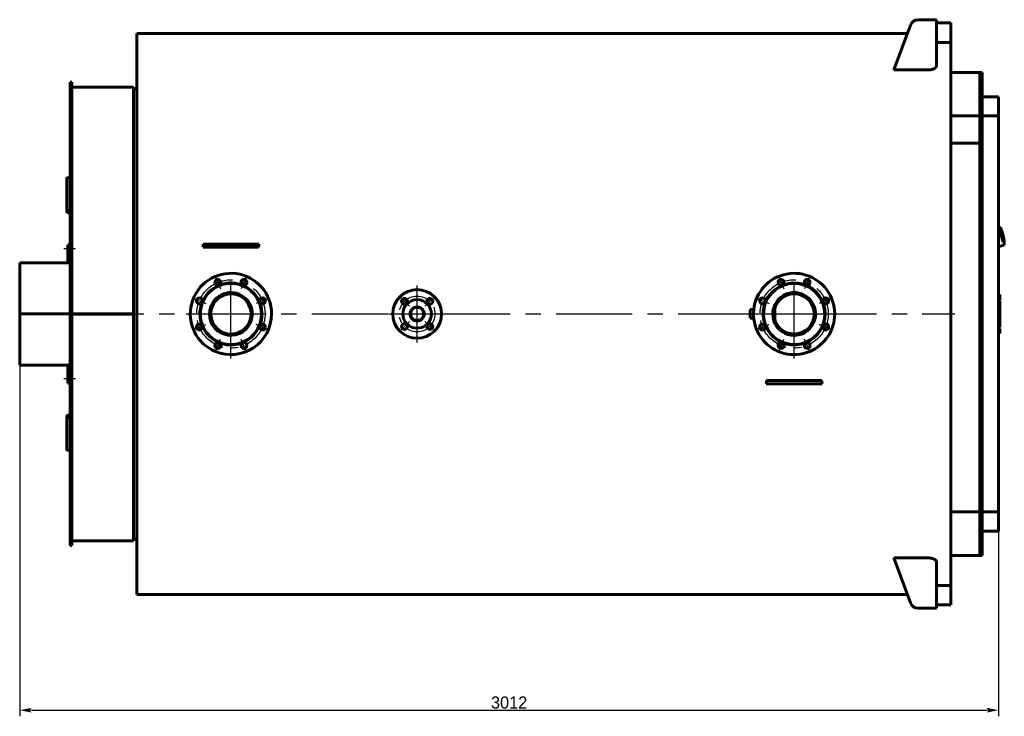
# Model space of a CAD drawing. Header units: millimetres. Extents: x 0 to 4672, y -177 to 841.
# Tile 6 of 6: x 4268 to 4672, y -165 to 121. Entities that reach past the tile are written whole.
import ezdxf

# ---------------------------------------------------------------- set-up
doc = ezdxf.new("R2010")
doc.units = ezdxf.units.MM
for name, pattern in [('CENTER_per1_scale0.228346', [11.6, 7.25, -1.45, 1.45, -1.45]), ('CENTER_per1_scale0.354331', [18, 11.25, -2.25, 2.25, -2.25]), ('CENTER_per36_scale0.986075', [50.092593, 31.30787, -6.261574, 6.261574, -6.261574]), ('CENTER_per3_scale0.984252', [50, 31.25, -6.25, 6.25, -6.25]), ('CENTER_per5_scale0.984252', [50, 31.25, -6.25, 6.25, -6.25]), ('CENTER_per7_scale0.485904', [24.683942, 15.427464, -3.085493, 3.085493, -3.085493]), ('CENTER_perd_scale0.499496', [25.374402, 15.859001, -3.1718, 3.1718, -3.1718])]:
    doc.linetypes.add(name, pattern=pattern)
doc.styles.add('TextStyle_1', font='T-FLEX Type A.TTF', dxfattribs={"height": 5})
doc.dimstyles.new('DIM_ST_3', dxfattribs={"dimtxt": 5, "dimasz": 5, "dimexe": 2.5, "dimexo": 0, "dimtad": 1, "dimlfac": 7.5, "dimrnd": 0.01, "dimdsep": 46, "dimtxsty": 'TextStyle_1', "dimblk": 'Arrow_3_C7_Status', "dimcen": 0.09, "dimclrd": 7, "dimclre": 7, "dimclrt": 7, "dimazin": 0, "dimtfac": 1, "dimtdec": 0, "dimtmove": 0, "dimatfit": 0, "dimldrblk": 'NONE', "dimfxl": 1, "dimtvp": 1, "dimtolj": 1, "dimarcsym": 0})

# ---------------------------------------------------------------- blocks, each defined once
blk = doc.blocks.new('Arrow_3_C7_Status')
at = {"color": 7, "linetype": 'Continuous', "lineweight": 0}
blk.add_line((-1, 0), (-0.8, 0), dxfattribs=at)
at = {"color": 7}
blk.add_solid([(-1, -0.2), (0, 0), (-0.8, 0), (-1, 0.2)], dxfattribs=at)
blk = doc.blocks.new('*D14')
at = {"color": 7, "lineweight": -2}
for p, q in [((-201.98, 0), (-201.98, -165)), ((199.62, -81.16), (199.62, -165)), ((-196.98, -162.5), (194.62, -162.5))]:
    blk.add_line(p, q, dxfattribs=at)
at = {"layer": 'Defpoints', "color": 0}
for p in [(-201.98, 0), (199.62, -81.16), (199.62, -162.5)]:
    blk.add_point(p, dxfattribs=at)
at = {"color": 7, "lineweight": -2, "xscale": 5, "yscale": 5, "zscale": 5}
for p, rotation in [((-201.98, -162.5), 180), ((199.62, -162.5), 360)]:
    blk.add_blockref('Arrow_3_C7_Status', p, dxfattribs=dict(at, rotation=rotation))
at = {"color": 7, "insert": (-1.18, -159.38), "char_height": 5, "attachment_point": 5, "style": 'TextStyle_1'}
blk.add_mtext('\\A1;3012{\\H0.5x;\\S^ ;}', dxfattribs=at)
blk = doc.blocks.new('_None')
blk = doc.blocks.new('Проекция_4')
at = {"color": 7, "linetype": 'Continuous', "lineweight": 60}
for p, q in [((156.6631, 100.0694), (163.4787, 118.49)), ((170.9507, 120.6667), (166.6049, 120.6667)), ((174.1507, 120.6667), (170.9507, 120.6667)), ((174.1507, 120.6667), (174.1507, 101.8151)), ((174.1507, 119.3333), (180.0174, 119.3333)), ((180.0174, 111.3333), (180.0174, 119.3333)), ((-153.9826, -115), (-153.9826, 115)), ((162.1874, 115), (-153.9826, 115)), ((174.1507, 111.3333), (180.0174, 111.3333)), ((180.0174, 111.3333), (180.0174, -111.3333)), ((170.9507, 100.0694), (156.6631, 100.0694)), ((191.8841, 99), (180.0174, 99)), ((191.8841, 91.4166), (191.8841, 99)), ((192.9507, 99), (191.8841, 99)), ((191.8841, 91.4166), (191.8841, 99)), ((192.9507, 91.4166), (192.9507, 99)), ((-181.3159, 64.8049), (-181.3159, 95)), ((-180.6493, 95), (-181.3159, 95)), ((-180.6493, 64.8049), (-180.6493, 95)), ((-155.3159, 93), (-180.6493, 93)), ((-155.3159, 93), (-155.3159, 0.0812)), ((-153.9826, 92.3333), (-155.3159, 92.3333)), ((191.8841, 81.1781), (191.8841, 91.4166)), ((191.8841, 81.1781), (191.8841, 91.4166)), ((192.9507, 89.0125), (192.9507, 91.4166)), ((192.9507, 81.1781), (192.9507, 89.0125)), ((192.9507, 89.0125), (199.6174, 89.0125)), ((199.6174, 89.0125), (199.6174, 81.1781)), ((191.8841, 81.1781), (180.0174, 81.1781)), ((192.9507, 81.1781), (191.8841, 81.1781)), ((191.8841, 81.1781), (191.8841, -81.1781)), ((191.8841, 70.0036), (191.8841, 81.1781)), ((192.9507, 81.1781), (192.9507, -81.1781)), ((199.6174, 81.1781), (192.9507, 81.1781)), ((199.6174, 81.1781), (199.6174, -81.1649)), ((180.0174, 70.0036), (191.8841, 70.0036)), ((180.0174, 70.0036), (191.8841, 70.0036)), ((191.8841, -81.1781), (191.8841, 70.0036)), ((-181.3159, 64.8049), (-181.3159, 62.686)), ((-180.6493, 64.8049), (-180.6493, 62.686)), ((-181.3159, 56.0193), (-181.3159, 62.686)), ((-181.3159, 62.686), (-180.6493, 62.686)), ((-180.6493, 56.0193), (-180.6493, 62.686)), ((-182.6493, 55.6595), (-182.6493, 42.9492)), ((-181.3159, 55.8576), (-181.9826, 55.8576)), ((-181.3159, 40.3024), (-181.3159, 56.0193)), ((-180.6493, 40.3024), (-180.6493, 56.0193)), ((-182.6493, 41.9675), (-182.6493, 42.9492)), ((-181.9826, 42.49), (-181.3159, 42.49)), ((-181.9826, 41.5188), (-181.3159, 41.5188)), ((-181.3159, 37.6596), (-181.3159, 40.3024)), ((-181.3159, -37.6596), (-181.3159, 37.6596)), ((-180.6493, 40.3024), (-180.6493, 37.6596)), ((-180.6493, -37.6596), (-180.6493, 37.6596)), ((199.7144, 35.623), (199.6174, 35.6005)), ((199.7566, 35.4891), (199.7039, 35.5453)), ((199.9056, 35.4906), (199.8009, 35.6047)), ((199.8662, 35.4826), (199.8852, 35.4898)), ((199.943, 35.4692), (199.9242, 35.4621)), ((199.9466, 35.4694), (199.943, 35.4692)), ((-182.2493, 28.3333), (-181.5826, 28.3333)), ((-182.2493, 27), (-182.2493, 28.3333)), ((-182.2493, 28.3333), (-181.5826, 28.3333)), ((-182.2493, 27), (-182.2493, 28.3333)), ((-181.5826, 28.3333), (-181.5826, 27)), ((-181.5826, 28.3333), (-181.5826, 27)), ((-124.4713, 28.6667), (-126.7522, 28.6667)), ((-106.1606, 28.6667), (-124.4713, 28.6667)), ((-103.8797, 28.6667), (-106.1606, 28.6667)), ((201.5729, 28.2911), (201.529, 28.1425)), ((201.5292, 28.1442), (201.5723, 28.2901)), ((201.5539, 28.2839), (201.5729, 28.2911)), ((201.5765, 28.327), (201.5967, 28.3278)), ((201.5967, 28.3278), (201.6033, 28.3303)), ((-182.2493, 27), (-182.2493, 21)), ((-182.2493, 27), (-182.2493, 21)), ((-181.3159, 27.3333), (-181.5826, 27.3333)), ((-181.5826, 21), (-181.5826, 27)), ((-181.5826, 21), (-181.5826, 27)), ((-181.5826, 26), (-181.3159, 26)), ((-124.4713, 27.3333), (-126.6858, 27.3333)), ((-106.1606, 27.3333), (-124.4713, 27.3333)), ((-103.946, 27.3333), (-106.1606, 27.3333)), ((199.6174, 27.6617), (201.4625, 28.0899)), ((201.4378, 28.2294), (201.4151, 28.1558)), ((-181.3159, 21), (-201.9826, 21)), ((-201.9826, 21), (-201.9826, 0.0018)), ((200.1774, 8.026), (199.6174, 8.026)), ((200.1774, 5.5316), (199.6174, 5.5316)), ((200.1774, 5.53), (199.6174, 5.53)), ((200.1774, 5.5024), (199.6174, 5.5024)), ((200.1774, 5.1893), (199.6174, 5.1893)), ((200.1774, 6.3457), (200.1774, 8.026)), ((200.1774, 5.5316), (200.1774, 6.3457)), ((200.1774, 5.53), (200.1774, 5.5302)), ((200.1774, 5.5024), (200.1774, 5.53)), ((200.1774, 3.9266), (200.1774, 5.1893)), ((-201.9826, -0.0018), (-201.9826, 0.0018)), ((-201.9826, 0.0018), (-201.9826, 0.0018)), ((-201.9826, 0.0018), (-181.3159, 0.0018)), ((-201.9826, 0.0018), (-181.3159, 0.0018)), ((-155.3159, 0.0812), (-180.6493, 0.0812)), ((-155.3159, 0.0806), (-180.6493, 0.0806)), ((-155.3159, 0.0806), (-155.3159, 0.0812)), ((97.7707, 1.7933), (97.7707, -1.7933)), ((99.1808, 1.7933), (97.7707, 1.7933)), ((107.7707, 1.7933), (107.7014, 1.7933)), ((107.7707, 1.7933), (107.7707, -1.7933)), ((200.1774, 3.9266), (199.6174, 3.9266)), ((200.1774, 3.666), (199.6174, 3.666)), ((200.1774, 3.5619), (199.6174, 3.5619)), ((200.1774, 2.44), (199.6174, 2.44)), ((200.1774, 3.666), (200.1774, 3.9266)), ((200.1774, 3.5633), (200.1774, 3.6647)), ((200.1774, 3.507), (200.1774, 3.5619)), ((200.1774, 2.76), (200.1774, 3.507)), ((200.1774, 2.6758), (200.1774, 2.76)), ((200.1774, 2.4426), (200.1774, 2.6758)), ((200.1774, 2.3866), (200.1774, 2.44)), ((200.1774, 1.6355), (200.1774, 2.3866)), ((200.1774, 1.5531), (200.1774, 1.6355)), ((200.1774, 1.3082), (200.1774, 1.5531)), ((200.1774, 1.1991), (200.1774, 1.3066)), ((200.1774, 0.1657), (200.1774, 1.1991)), ((200.1774, -0.416), (200.1774, 0.1657)), ((-201.9826, -0.0018), (-201.9826, -0.0018)), ((-201.9826, -0.0018), (-181.3159, -0.0018)), ((-201.9826, -0.0018), (-201.9826, -21)), ((-201.9826, -0.0018), (-181.3159, -0.0018)), ((-155.3159, -0.0806), (-180.6493, -0.0806)), ((-155.3159, -0.0812), (-180.6493, -0.0812)), ((-155.3159, -0.0812), (-155.3159, -0.0806)), ((-155.3159, -0.0812), (-155.3159, -93)), ((97.7707, -1.7933), (99.1808, -1.7933)), ((107.7014, -1.7933), (107.7707, -1.7933)), ((200.1774, -0.4176), (199.6174, -0.4176)), ((200.1774, -3.3597), (199.6174, -3.3597)), ((200.1774, -3.8274), (199.6174, -3.8274)), ((200.1774, -1.6816), (200.1774, -0.4179)), ((200.1774, -1.6803), (200.1774, -1.6754)), ((200.1774, -3.3597), (200.1774, -1.6816)), ((200.1774, -3.8274), (200.1774, -3.3597)), ((200.1774, -5.5757), (200.1774, -3.8274)), ((200.1774, -5.5757), (199.6174, -5.5757)), ((200.1774, -5.5757), (199.6174, -5.5757)), ((200.1774, -5.9895), (199.6174, -5.9895)), ((200.1774, -7.3063), (199.6174, -7.3063)), ((200.1774, -7.974), (199.6174, -7.974)), ((200.1774, -5.5757), (200.1774, -5.5757)), ((200.1774, -7.3063), (200.1774, -5.9895)), ((200.1774, -7.974), (200.1774, -7.3063)), ((-201.9826, -21), (-181.3159, -21)), ((-182.2493, -21), (-182.2493, -27)), ((-182.2493, -21), (-182.2493, -27)), ((-181.5826, -27), (-181.5826, -21)), ((-181.5826, -27), (-181.5826, -21)), ((-182.2493, -28.3333), (-182.2493, -27)), ((-182.2493, -28.3333), (-182.2493, -27)), ((-181.3159, -26), (-181.5826, -26)), ((-181.5826, -27), (-181.5826, -28.3333)), ((-181.5826, -27), (-181.5826, -28.3333)), ((-181.5826, -27.3333), (-181.3159, -27.3333)), ((106.5954, -27.3333), (104.3808, -27.3333)), ((124.9061, -27.3333), (106.5954, -27.3333)), ((127.1206, -27.3333), (124.9061, -27.3333)), ((-181.5826, -28.3333), (-182.2493, -28.3333)), ((-181.5826, -28.3333), (-182.2493, -28.3333)), ((106.5954, -28.6667), (104.3145, -28.6667)), ((124.9061, -28.6667), (106.5954, -28.6667)), ((127.187, -28.6667), (124.9061, -28.6667)), ((-181.3159, -40.3024), (-181.3159, -37.6596)), ((-181.3159, -56.0193), (-181.3159, -40.3024)), ((-180.6493, -37.6596), (-180.6493, -40.3024)), ((-180.6493, -56.0193), (-180.6493, -40.3024)), ((-182.6493, -41.9675), (-182.6493, -42.9492)), ((-182.6493, -42.9492), (-182.6493, -55.6595)), ((-181.3159, -41.5188), (-181.9826, -41.5188)), ((-181.3159, -42.49), (-181.9826, -42.49)), ((-181.9826, -55.8576), (-181.3159, -55.8576)), ((-181.3159, -62.686), (-181.3159, -56.0193)), ((-180.6493, -62.686), (-180.6493, -56.0193)), ((-181.3159, -64.8049), (-181.3159, -62.686)), ((-181.3159, -62.686), (-180.6493, -62.686)), ((-180.6493, -64.8049), (-180.6493, -62.686)), ((-181.3159, -95), (-181.3159, -64.8049)), ((-180.6493, -95), (-180.6493, -64.8049)), ((191.8841, -81.1781), (180.0174, -81.1781)), ((191.8841, -81.1781), (191.8841, -91.4166)), ((192.9507, -81.1781), (191.8841, -81.1781)), ((191.8841, -81.1781), (191.8841, -91.4166)), ((199.6174, -81.1649), (192.9507, -81.1649)), ((192.9507, -81.1781), (192.9507, -91.4166)), ((192.9507, -81.1781), (192.9507, -89.0116)), ((199.6174, -89.0116), (199.6174, -81.1649)), ((-155.3159, -92.3333), (-153.9826, -92.3333)), ((191.8841, -91.4166), (191.8841, -99)), ((191.8841, -91.4166), (191.8841, -99)), ((192.9507, -89.0116), (199.6174, -89.0116)), ((192.9507, -91.4166), (192.9507, -99)), ((-181.3159, -95), (-180.6493, -95)), ((-180.6493, -93), (-155.3159, -93)), ((156.6631, -100.0694), (170.9507, -100.0694)), ((163.4787, -118.49), (156.6631, -100.0694)), ((180.0174, -99), (191.8841, -99)), ((191.8841, -99), (192.9507, -99)), ((174.1507, -101.8151), (174.1507, -120.6667)), ((174.1507, -111.3333), (180.0174, -111.3333)), ((180.0174, -119.3333), (180.0174, -111.3333)), ((-153.9826, -115), (162.1874, -115)), ((170.9507, -120.6667), (166.6049, -120.6667)), ((170.9507, -120.6667), (174.1507, -120.6667)), ((174.1507, -119.3333), (180.0174, -119.3333))]:
    blk.add_line(p, q, dxfattribs=at)
at = {"color": 7, "linetype": 'CENTER_per1_scale0.228346', "lineweight": 25}
for p, q in [((-179.0359, 26.6667), (-183.9159, 26.6667)), ((-179.0359, -26.6667), (-183.9159, -26.6667))]:
    blk.add_line(p, q, dxfattribs=at)
at = {"color": 7, "linetype": 'CENTER_per5_scale0.984252', "lineweight": 25}
for p, q in [((-115.3159, -18.3333), (-115.3159, 18.3333)), ((115.7507, -18.3333), (115.7507, 18.3333)), ((-133.6493, 0), (-96.9826, 0)), ((97.4174, 0), (134.0841, 0))]:
    blk.add_line(p, q, dxfattribs=at)
at = {"color": 7, "linetype": 'CENTER_per1_scale0.354331', "lineweight": 25}
for p, q in [((-121.7705, 15.5828), (-119.5765, 10.2859)), ((-108.8613, 15.5828), (-111.0554, 10.2859)), ((109.2961, 15.5828), (111.4902, 10.2859)), ((122.2053, 15.5828), (120.0113, 10.2859)), ((-130.8987, 6.4546), (-125.6018, 4.2605)), ((-99.7332, 6.4546), (-105.0301, 4.2605)), ((-46.1284, 7.2125), (-42.0743, 3.1584)), ((-31.7034, 7.2125), (-35.7575, 3.1584)), ((100.168, 6.4546), (105.4649, 4.2605)), ((131.3335, 6.4546), (126.0366, 4.2605)), ((-46.1284, -7.2125), (-42.0743, -3.1584)), ((-31.7034, -7.2125), (-35.7575, -3.1584)), ((-130.8987, -6.4546), (-125.6018, -4.2605)), ((-99.7332, -6.4546), (-105.0301, -4.2605)), ((100.168, -6.4546), (105.4649, -4.2605)), ((131.3335, -6.4546), (126.0366, -4.2605)), ((-121.7705, -15.5828), (-119.5765, -10.2859)), ((-108.8613, -15.5828), (-111.0554, -10.2859)), ((109.2961, -15.5828), (111.4902, -10.2859)), ((122.2053, -15.5828), (120.0113, -10.2859))]:
    blk.add_line(p, q, dxfattribs=at)
at = {"color": 7, "linetype": 'CENTER_per3_scale0.984252', "lineweight": 25}
for p, q in [((-38.9159, -11.6667), (-38.9159, 11.6667)), ((-50.5826, 0), (-27.2493, 0))]:
    blk.add_line(p, q, dxfattribs=at)
at = {"color": 7, "linetype": 'CENTER_per36_scale0.986075', "lineweight": 25}
blk.add_line((-182.3159, 0), (181.6841, 0), dxfattribs=at)
at = {"color": 7, "lineweight": 60, "flags": 128}
for points in [[(174.1507, 101.8151), (174.1473, 101.7371), (174.137, 101.659), (174.1198, 101.5809), (174.0958, 101.503), (174.0641, 101.4233), (174.0251, 101.344), (173.979, 101.2653), (173.9258, 101.1875), (173.8673, 101.1128), (173.8021, 101.0391), (173.7303, 100.9666), (173.6519, 100.8955), (173.5642, 100.8238), (173.4694, 100.7539), (173.3679, 100.6861), (173.2599, 100.6206), (173.1567, 100.5637), (173.0482, 100.509), (172.9347, 100.4566), (172.8163, 100.4069), (172.6884, 100.3581), (172.5553, 100.3125), (172.4177, 100.2702), (172.2759, 100.2315), (172.1542, 100.2021), (172.0299, 100.1754), (171.9032, 100.1514), (171.7745, 100.1304), (171.639, 100.1118), (171.5016, 100.0965), (171.3629, 100.0845), (171.2232, 100.076), (171.0871, 100.0711), (170.9507, 100.0694)], [(-181.9826, 55.8576), (-182.0479, 55.8567), (-182.1127, 55.8539), (-182.1761, 55.8492), (-182.2377, 55.8428), (-182.2969, 55.8346), (-182.353, 55.8247), (-182.4055, 55.8133), (-182.454, 55.8004), (-182.4979, 55.786), (-182.5369, 55.7705), (-182.5705, 55.7538), (-182.5985, 55.7362), (-182.6205, 55.7178), (-182.6364, 55.6987), (-182.646, 55.6793), (-182.6493, 55.6595)], [(-182.6493, 42.9492), (-182.646, 42.9044), (-182.6364, 42.8601), (-182.6205, 42.8165), (-182.5985, 42.7741), (-182.5705, 42.7334), (-182.5369, 42.6948), (-182.4979, 42.6586), (-182.454, 42.6251), (-182.4055, 42.5947), (-182.353, 42.5678), (-182.2969, 42.5445), (-182.2377, 42.5252), (-182.1761, 42.5099), (-182.1127, 42.4989), (-182.0479, 42.4922), (-181.9826, 42.49)], [(-182.6493, 41.9675), (-182.646, 41.9238), (-182.6364, 41.8804), (-182.6205, 41.8378), (-182.5985, 41.7964), (-182.5705, 41.7567), (-182.5369, 41.7189), (-182.4979, 41.6835), (-182.454, 41.6508), (-182.4055, 41.6211), (-182.353, 41.5948), (-182.2969, 41.5721), (-182.2377, 41.5531), (-182.1761, 41.5382), (-182.1127, 41.5275), (-182.0479, 41.521), (-181.9826, 41.5188)], [(199.9466, 35.4699), (199.9463, 35.4698), (199.9463, 35.4698)], [(201.6035, 28.3297), (201.6308, 28.3394), (201.6605, 28.3524), (201.6889, 28.3673), (201.7158, 28.3839), (201.7411, 28.4019), (201.7648, 28.4213), (201.787, 28.4418), (201.8075, 28.4633), (201.8264, 28.4857), (201.8439, 28.5089), (201.86, 28.533), (201.8749, 28.558), (201.8886, 28.5839), (201.9013, 28.6111), (201.9132, 28.6399), (201.9242, 28.6707), (201.9346, 28.7043), (201.9443, 28.7415), (201.9534, 28.7835), (201.9617, 28.8312), (201.9688, 28.8839), (201.9743, 28.9387), (201.9782, 28.9933), (201.9808, 29.0476), (201.9822, 29.1021), (201.9827, 29.157), (201.9823, 29.2127), (201.9811, 29.2694), (201.9791, 29.3272), (201.9765, 29.3862), (201.9731, 29.4464), (201.9691, 29.5079), (201.9644, 29.5708), (201.9591, 29.635), (201.9531, 29.7005), (201.9466, 29.7674), (201.9394, 29.8356), (201.9317, 29.905), (201.9233, 29.9758), (201.9144, 30.0478), (201.9048, 30.121), (201.8948, 30.1954), (201.8841, 30.2709), (201.8729, 30.3475), (201.8612, 30.4252), (201.8489, 30.5038), (201.8361, 30.5835), (201.8228, 30.664), (201.809, 30.7454), (201.7947, 30.8277), (201.7799, 30.9107), (201.7647, 30.9944), (201.7489, 31.0787), (201.7327, 31.1637), (201.7161, 31.2492), (201.6991, 31.3352), (201.6816, 31.4216), (201.6637, 31.5084), (201.6455, 31.5955), (201.6268, 31.6828), (201.6078, 31.7704), (201.5884, 31.858), (201.5687, 31.9458), (201.5486, 32.0336), (201.5283, 32.1213), (201.5076, 32.2089), (201.4867, 32.2964), (201.4655, 32.3836), (201.444, 32.4706), (201.4223, 32.5572), (201.4003, 32.6434), (201.3782, 32.7292), (201.3558, 32.8144), (201.3332, 32.8991), (201.3105, 32.9831), (201.2876, 33.0664), (201.2646, 33.149), (201.2415, 33.2308), (201.2182, 33.3118), (201.1949, 33.3918), (201.1715, 33.4709), (201.148, 33.549), (201.1244, 33.626), (201.1008, 33.702), (201.0772, 33.7767), (201.0535, 33.8503), (201.0299, 33.9227), (201.0062, 33.9937), (200.9826, 34.0634), (200.959, 34.1318), (200.9354, 34.1988), (200.9119, 34.2644), (200.8884, 34.3284), (200.865, 34.3911), (200.8416, 34.4522), (200.8183, 34.5118), (200.795, 34.5698), (200.7718, 34.6263), (200.7485, 34.6813), (200.7253, 34.7348), (200.702, 34.7867), (200.6787, 34.8372), (200.6552, 34.8862), (200.6314, 34.9339), (200.6074, 34.9804), (200.5827, 35.0258), (200.5573, 35.0702), (200.5308, 35.114), (200.5026, 35.1575), (200.4722, 35.2009), (200.4434, 35.2385), (200.4164, 35.2708), (200.3909, 35.2986), (200.3663, 35.3229), (200.3423, 35.3446), (200.3184, 35.3642), (200.2943, 35.3819), (200.2699, 35.3981), (200.2448, 35.4129), (200.219, 35.4262), (200.1925, 35.4381), (200.1651, 35.4485), (200.1337, 35.4581), (200.1015, 35.4656), (200.0687, 35.4709), (200.0354, 35.4739), (200.002, 35.4744), (199.9686, 35.4725), (199.9466, 35.4696)], [(201.5728, 28.2908), (201.5727, 28.2906), (201.5721, 28.2901)], [(200.1774, 1.307), (199.924, 1.307), (199.6174, 1.307)], [(-181.9826, -41.5188), (-182.0479, -41.521), (-182.1127, -41.5275), (-182.1761, -41.5382), (-182.2377, -41.5531), (-182.2969, -41.5721), (-182.353, -41.5948), (-182.4055, -41.6211), (-182.454, -41.6508), (-182.4979, -41.6835), (-182.5369, -41.7189), (-182.5705, -41.7567), (-182.5985, -41.7964), (-182.6205, -41.8378), (-182.6364, -41.8804), (-182.646, -41.9238), (-182.6493, -41.9675)], [(-181.9826, -42.49), (-182.0479, -42.4922), (-182.1127, -42.4989), (-182.1761, -42.5099), (-182.2377, -42.5252), (-182.2969, -42.5445), (-182.353, -42.5678), (-182.4055, -42.5947), (-182.454, -42.6251), (-182.4979, -42.6586), (-182.5369, -42.6948), (-182.5705, -42.7334), (-182.5985, -42.7741), (-182.6205, -42.8165), (-182.6364, -42.8601), (-182.646, -42.9044), (-182.6493, -42.9492)], [(-182.6493, -55.6595), (-182.646, -55.6793), (-182.6364, -55.6987), (-182.6205, -55.7178), (-182.5985, -55.7362), (-182.5705, -55.7538), (-182.5369, -55.7705), (-182.4979, -55.786), (-182.454, -55.8004), (-182.4055, -55.8133), (-182.353, -55.8247), (-182.2969, -55.8346), (-182.2377, -55.8428), (-182.1761, -55.8492), (-182.1127, -55.8539), (-182.0479, -55.8567), (-181.9826, -55.8576)], [(170.9507, -100.0694), (171.1113, -100.0717), (171.2715, -100.0786), (171.4305, -100.0899), (171.5927, -100.1062), (171.7529, -100.1272), (171.9103, -100.1527), (172.0597, -100.1815), (172.2059, -100.2142), (172.3482, -100.2507), (172.49, -100.2918), (172.6272, -100.3365), (172.7594, -100.3846), (172.8899, -100.4372), (173.0147, -100.493), (173.1335, -100.5516), (173.2488, -100.6143), (173.3576, -100.6796), (173.4597, -100.7471), (173.5641, -100.8238), (173.6602, -100.9027), (173.7479, -100.9836), (173.8288, -101.0682), (173.9009, -101.1545), (173.9639, -101.242), (174.0202, -101.3349), (174.0665, -101.4288), (174.1027, -101.5233), (174.1237, -101.5961), (174.1387, -101.6691), (174.1477, -101.7422), (174.1507, -101.8151)]]:
    blk.add_lwpolyline(points, dxfattribs=at)
at = {"color": 7, "linetype": 'CENTER_perd_scale0.499496', "lineweight": 25}
for centre in [(-115.3159, 0), (115.7507, 0)]:
    blk.add_circle(centre, 14, dxfattribs=at)
at = {"color": 7, "linetype": 'CENTER_per7_scale0.485904', "lineweight": 25}
blk.add_circle((-38.9159, 0), 7.3333, dxfattribs=at)
at = {"color": 7, "linetype": 'Continuous', "lineweight": 60}
for radius in [5.8667, 2.6867]:
    blk.add_circle((-38.9159, 0), radius, dxfattribs=at)
for centre, radius, start, end in [((166.6049, 117.3333), 3.3333, 90, 159.695526), ((199.7293, 35.5581), 0.0666, 101.860091, 119.984599), ((199.7444, 35.4927), 0.1338, 83.246041, 102.953122), ((199.7927, 35.5392), 0.066, 82.812362, 120.239011), ((199.7525, 35.5593), 0.0667, 42.54453, 83.506796), ((199.9545, 35.5354), 0.0661, 222.511552, 263.28656), ((-657.5583, 1.5946), 531.496, 2.775749, 2.919661), ((426.927, 1.5945), 531.4966, 177.080339, 177.224251), ((201.6172, 28.265), 0.0661, 108.043368, 163.358687), ((201.6366, 28.2723), 0.0662, 120.881446, 163.629827), ((201.6035, 28.3291), 0.000492, 125.033275, 128.121469), ((201.4467, 28.1548), 0.0666, 263.46734, 283.717241), ((201.4323, 28.2192), 0.1328, 283.133174, 300.034029), ((201.4958, 28.1995), 0.066, 262.816546, 300.234827), ((201.4655, 28.162), 0.0667, 299.692719, 343.415825), ((-115.3159, 0), 16.6667, 360, 247.5), ((115.7507, 0), 16.6667, 0.000002, 292.5), ((-115.3159, 0), 12.7333, 0, 247.5), ((-115.3159, 0), 12.5333, 0, 247.5), ((-120.6735, 12.9343), 1.2, 360, 247.5), ((-120.6735, 12.9343), 1.2, 247.5, 360), ((-109.9584, 12.9343), 1.2, 359.999988, 247.5), ((-109.9584, 12.9343), 1.2, 247.5, 359.999988), ((115.7507, 0), 12.7333, 360, 292.5), ((115.7507, 0), 12.5333, 359.999999, 292.5), ((110.3932, 12.9343), 1.2, 360, 292.5), ((110.3932, 12.9343), 1.2, 292.5, 360), ((121.1083, 12.9343), 1.2, 360, 292.5), ((121.1083, 12.9343), 1.2, 292.5, 360), ((-115.3159, 0), 8.78, 67.5, 179.999995), ((-115.3159, 0), 8.78, 179.999994, 67.5), ((-115.3159, 0), 8.2467, 360, 225), ((-38.9159, 0), 10, 45, 135), ((115.7507, 0), 8.78, 180.000003, 112.5), ((115.7507, 0), 8.78, 112.5, 180.000003), ((115.7507, 0), 8.2467, 90, 180), ((115.7507, 0), 8.2467, 180, 90), ((-128.2503, 5.3576), 1.2, 360, 247.5), ((-128.2503, 5.3576), 1.2, 247.5, 360), ((-102.3816, 5.3576), 1.2, 0, 247.5), ((-102.3816, 5.3576), 1.2, 247.5, 0), ((-38.9159, 0), 10, 135, 45), ((-44.1014, 5.1854), 1.2, 135, 45), ((-44.1014, 5.1854), 1.2, 45, 135), ((-33.7305, 5.1854), 1.2, 135, 45), ((-33.7305, 5.1854), 1.2, 45, 135), ((102.8164, 5.3576), 1.2, 0, 292.5), ((102.8164, 5.3576), 1.2, 292.5, 0), ((128.685, 5.3576), 1.2, 359.999992, 292.5), ((128.685, 5.3576), 1.2, 292.5, 359.999992), ((-115.3159, 0), 12.7333, 247.5, 0.000105), ((-38.9159, 0), 2.8733, 135, 225), ((-38.9159, 0), 2.8733, 225, 135), ((115.7507, 0), 16.6667, 292.5, 0.000002), ((-115.3159, 0), 16.6667, 247.5, 360), ((-115.3159, 0), 8.2467, 225, 360), ((-115.3159, 0), 12.5333, 247.5, 0), ((-44.1014, -5.1854), 1.2, 45, 135), ((-33.7305, -5.1854), 1.2, 45, 135), ((115.7507, 0), 12.5333, 292.5, 359.999999), ((115.7507, 0), 12.7333, 292.5, 359.999895), ((-128.2503, -5.3576), 1.2, 360, 247.5), ((-128.2503, -5.3576), 1.2, 247.5, 360), ((-102.3816, -5.3576), 1.2, 0, 247.5), ((-102.3816, -5.3576), 1.2, 247.5, 0), ((-44.1014, -5.1854), 1.2, 135, 45), ((-33.7305, -5.1854), 1.2, 135, 45), ((102.8164, -5.3576), 1.2, 0, 292.5), ((102.8164, -5.3576), 1.2, 292.5, 0), ((128.685, -5.3576), 1.2, 0.000008, 292.5), ((128.685, -5.3576), 1.2, 292.5, 0.000008), ((-120.6735, -12.9343), 1.2, 360, 247.5), ((-109.9584, -12.9343), 1.2, 359.999988, 247.5), ((110.3932, -12.9343), 1.2, 360, 292.5), ((121.1083, -12.9343), 1.2, 360, 292.5), ((-120.6735, -12.9343), 1.2, 247.5, 360), ((-109.9584, -12.9343), 1.2, 247.5, 359.999988), ((110.3932, -12.9343), 1.2, 292.5, 360), ((121.1083, -12.9343), 1.2, 292.5, 360), ((-426.4916, -1.5946), 531.496, 357.080339, 357.224251), ((657.9937, -1.5945), 531.4966, 182.775749, 182.919661), ((166.6049, -117.3333), 3.3333, 200.304474, 270)]:
    blk.add_arc(centre, radius, start, end, dxfattribs=at)
for centre, major_axis, ratio, start_param, end_param in [((199.7525, 35.5593), (0.0491, 0.0451), 0.11935566, 6.149791, 6.28318531), ((200.7195, 31.8868), (-0.836, 3.6026), 0.12940953, 6.2398712, 6.24258391), ((201.1236, 31.9806), (-0.5274, 2.2729), 0.12940953, 6.27970931, 9.42477796), ((200.7372, 31.8909), (0.5274, -2.2729), 0.12940953, 0.71654013, 2.42505252), ((200.7491, 31.8588), (-0.5275, 2.2729), 0.12054769, 3.89063557, 5.55644286), ((201.1236, 31.9806), (0.5274, -2.2729), 0.12940953, 6.28318531, 9.42130196), ((201.5965, 28.2635), (0.0073, 0.0663), 0.9905717, 0.42011431, 1.38255872), ((200.7195, 31.8868), (0.836, -3.6026), 0.12940953, 6.23768854, 6.27970927)]:
    blk.add_ellipse(centre, major_axis=major_axis, ratio=ratio, start_param=start_param, end_param=end_param, dxfattribs=at)
dim = blk.add_linear_dim(base=(199.6174, -162.5), p1=(-201.9826, -0.0018), p2=(199.6174, -81.1649), text='<>{\\H0.5x;\\S^ ;}', dimstyle='DIM_ST_3')
dim.commit()
dim.dimension.update_dxf_attribs({"geometry": '*D14', "text_midpoint": (-1.1826, -162.5), "dimtype": 160})

msp = doc.modelspace()

# ---------------------------------------------------------------- block references
msp.add_blockref('Проекция_4', (4470.24, 0))

doc.saveas('drawing.dxf')
